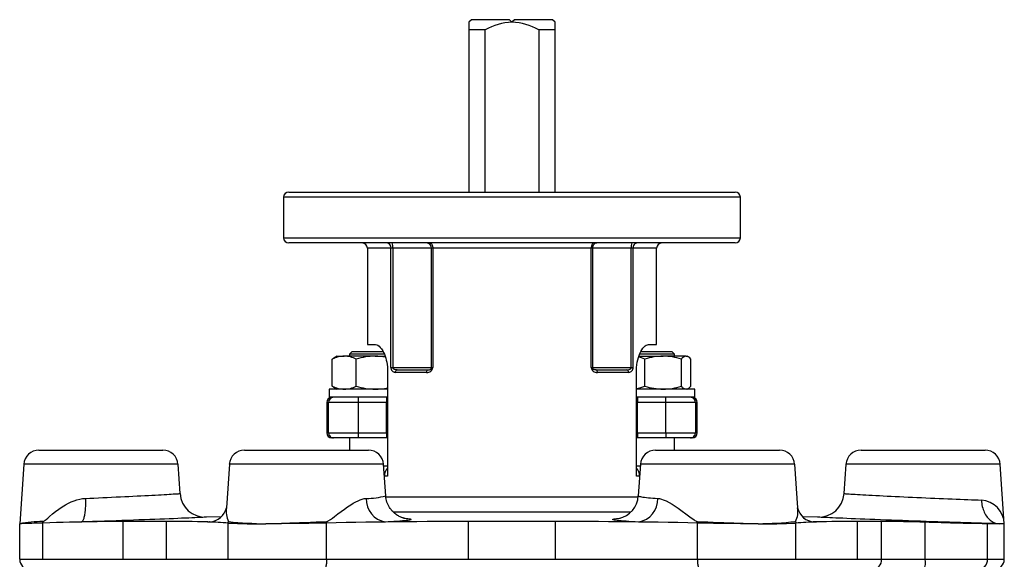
# Model space of a CAD drawing. Extents: x -163 to 351, y -6 to 546.
# Tile 3 of 4: x -159 to 35, y 439 to 546. Entities that reach past the tile are written whole.
import ezdxf

# ---------------------------------------------------------------- set-up
doc = ezdxf.new("R2010")
doc.units = 0
doc.layers.get('0').update_dxf_attribs({"linetype": 'CONTINUOUS'})

msp = doc.modelspace()

# ---------------------------------------------------------------- linework, layer by layer
at = {"color": 7, "linetype": 'CONTINUOUS'}
for p, q in [((-69.94, 545.68), (-70.44, 545.18)), ((-70.44, 545.18), (-70.44, 543.68)), ((-62.44, 545.68), (-69.94, 545.68)), ((-61.94, 545.18), (-62.44, 545.68)), ((-61.44, 545.68), (-61.94, 545.18)), ((-53.94, 545.68), (-61.44, 545.68)), ((-53.44, 545.18), (-53.94, 545.68)), ((-53.44, 543.68), (-53.44, 545.18)), ((-67.2, 543.68), (-70.44, 543.68)), ((-70.44, 543.68), (-70.44, 511.72)), ((-67.2, 511.72), (-67.2, 543.68)), ((-56.67, 543.68), (-56.67, 511.72)), ((-53.44, 543.68), (-56.67, 543.68)), ((-53.44, 511.72), (-53.44, 543.68)), ((-106.94, 510.72), (-106.94, 502.72)), ((-105.94, 511.72), (-17.94, 511.72)), ((-16.94, 502.72), (-16.94, 510.72)), ((-17.94, 501.72), (-105.94, 501.72)), ((-90.44, 500.72), (-90.44, 481.72)), ((-33.44, 481.72), (-33.44, 500.72)), ((-90.44, 481.72), (-88.81, 481.72)), ((-35.07, 481.72), (-33.44, 481.72)), ((-96.44, 479.43), (-96.9, 479.16)), ((-96.44, 479.43), (-94.98, 479.43)), ((-88.91, 479.43), (-94.98, 479.43)), ((-93.44, 480.33), (-93.94, 479.83)), ((-93.94, 479.83), (-93.94, 479.43)), ((-87.08, 479.83), (-93.94, 479.83)), ((-93.44, 480.33), (-87.31, 480.33)), ((-88.91, 479.43), (-86.93, 479.43)), ((-36.95, 479.43), (-32.16, 479.43)), ((-29.94, 479.83), (-36.8, 479.83)), ((-36.56, 480.33), (-30.44, 480.33)), ((-27.63, 479.43), (-32.16, 479.43)), ((-29.94, 479.83), (-30.44, 480.33)), ((-29.94, 479.43), (-29.94, 479.83)), ((-27.63, 479.43), (-27.44, 479.43)), ((-27.23, 479.31), (-27.44, 479.43)), ((-97.35, 473.51), (-97.35, 478.85)), ((-92.62, 473.51), (-92.62, 478.85)), ((-35.77, 473.51), (-35.77, 478.85)), ((-28.55, 473.51), (-28.55, 478.85)), ((-26.72, 473.51), (-26.72, 478.85)), ((-86.47, 476.72), (-86.47, 455.83)), ((-84.54, 476.72), (-78.46, 476.72)), ((-45.41, 476.72), (-39.33, 476.72)), ((-37.4, 455.83), (-37.4, 476.72)), ((-97.94, 472.93), (-97.94, 471.33)), ((-86.47, 472.93), (-97.94, 472.93)), ((-96.9, 473.2), (-96.44, 472.93)), ((-25.94, 472.93), (-37.4, 472.93)), ((-27.44, 472.93), (-27.23, 473.05)), ((-25.94, 471.33), (-25.94, 472.93)), ((-98.44, 470.33), (-98.44, 464.33)), ((-86.47, 471.33), (-97.94, 471.33)), ((-25.94, 471.33), (-37.4, 471.33)), ((-25.44, 464.33), (-25.44, 470.33)), ((-97.09, 463.33), (-97.44, 463.33)), ((-92.23, 463.33), (-97.09, 463.33)), ((-93.94, 463.33), (-93.94, 460.93)), ((-86.69, 463.33), (-92.23, 463.33)), ((-86.47, 463.33), (-86.69, 463.33)), ((-37.19, 463.33), (-37.4, 463.33)), ((-31.64, 463.33), (-37.19, 463.33)), ((-26.78, 463.33), (-31.64, 463.33)), ((-29.94, 460.93), (-29.94, 463.33)), ((-26.44, 463.33), (-26.78, 463.33)), ((-155.14, 460.93), (-130.74, 460.93)), ((-114.64, 460.93), (-90.24, 460.93)), ((-33.64, 460.93), (-9.24, 460.93)), ((6.86, 460.93), (31.26, 460.93)), ((-158.13, 458.14), (-158.94, 446.43)), ((-127.35, 452.37), (-127.74, 458.14)), ((-117.63, 458.14), (-118.22, 449.59)), ((-86.82, 451.93), (-87.24, 458.14)), ((-36.63, 458.14), (-37.06, 451.93)), ((-5.65, 449.59), (-6.24, 458.14)), ((3.87, 458.14), (3.47, 452.37)), ((35.06, 446.43), (34.26, 458.14)), ((-87.22, 457.83), (-86.47, 457.83)), ((-37.4, 457.83), (-36.65, 457.83)), ((-37.06, 451.93), (-37.06, 451.93)), ((-118.22, 449.59), (-118.22, 449.59)), ((-158.94, 439.43), (-158.94, 446.43)), ((-130.03, 446.89), (-138.58, 446.89)), ((-119.21, 447.82), (-122.19, 447.71)), ((-122.19, 447.71), (-122.19, 447.71)), ((-121.45, 446.8), (-121.49, 446.79)), ((-53.39, 446.89), (-70.49, 446.89)), ((-1.68, 447.71), (-4.67, 447.82)), ((-2.41, 446.8), (-2.39, 446.79)), ((-1.68, 447.71), (-1.68, 447.71)), ((10.88, 446.89), (6.16, 446.89)), ((34.04, 446.43), (31.78, 446.43)), ((35.06, 446.43), (34.04, 446.43)), ((35.06, 439.43), (35.06, 446.43))]:
    msp.add_line(p, q, dxfattribs=at)
at = {"color": 8, "linetype": 'CONTINUOUS'}
for p, q in [((-16.94, 510.72), (-106.94, 510.72)), ((-106.94, 502.72), (-16.94, 502.72)), ((-85.78, 500.72), (-90.44, 500.72)), ((-85.78, 477.22), (-85.78, 500.72)), ((-85.43, 500.72), (-85.78, 500.72)), ((-77.77, 500.72), (-85.43, 500.72)), ((-85.43, 500.72), (-85.43, 477.22)), ((-77.55, 500.72), (-77.77, 500.72)), ((-77.77, 477.22), (-77.77, 500.72)), ((-46.32, 500.72), (-77.55, 500.72)), ((-77.55, 500.72), (-77.55, 477.22)), ((-46.32, 477.22), (-46.32, 500.72)), ((-46.1, 500.72), (-46.32, 500.72)), ((-46.1, 500.72), (-46.1, 477.22)), ((-38.44, 500.72), (-46.1, 500.72)), ((-38.44, 477.22), (-38.44, 500.72)), ((-38.1, 500.72), (-38.44, 500.72)), ((-38.1, 500.72), (-38.1, 477.22)), ((-33.44, 500.72), (-38.1, 500.72)), ((-85.78, 477.22), (-85.43, 477.22)), ((-85.43, 477.22), (-77.77, 477.22)), ((-78.76, 476.22), (-84.95, 476.22)), ((-77.77, 477.22), (-77.55, 477.22)), ((-46.32, 477.22), (-46.1, 477.22)), ((-46.1, 477.22), (-38.44, 477.22)), ((-38.93, 476.22), (-45.12, 476.22)), ((-38.44, 477.22), (-38.1, 477.22)), ((-98.06, 470.33), (-98.44, 470.33)), ((-98.06, 464.33), (-98.06, 470.33)), ((-92.23, 470.33), (-98.06, 470.33)), ((-92.23, 471.33), (-92.23, 470.33)), ((-92.23, 470.33), (-92.23, 464.33)), ((-86.69, 470.33), (-92.23, 470.33)), ((-86.69, 471.33), (-86.69, 470.33)), ((-86.69, 464.33), (-86.69, 470.33)), ((-86.47, 470.33), (-86.69, 470.33)), ((-37.19, 470.33), (-37.4, 470.33)), ((-37.19, 471.33), (-37.19, 470.33)), ((-37.19, 464.33), (-37.19, 470.33)), ((-31.64, 470.33), (-37.19, 470.33)), ((-31.64, 470.33), (-31.64, 471.33)), ((-31.64, 464.33), (-31.64, 470.33)), ((-25.81, 470.33), (-31.64, 470.33)), ((-25.81, 470.33), (-25.81, 464.33)), ((-25.44, 470.33), (-25.81, 470.33)), ((-98.44, 464.33), (-98.06, 464.33)), ((-98.06, 464.33), (-92.23, 464.33)), ((-92.23, 464.33), (-86.69, 464.33)), ((-92.23, 464.33), (-92.23, 463.33)), ((-86.69, 464.33), (-86.47, 464.33)), ((-86.69, 464.33), (-86.69, 463.33)), ((-37.4, 464.33), (-37.19, 464.33)), ((-37.19, 464.33), (-37.19, 463.33)), ((-37.19, 464.33), (-31.64, 464.33)), ((-31.64, 464.33), (-31.64, 463.33)), ((-31.64, 464.33), (-25.81, 464.33)), ((-25.81, 464.33), (-25.44, 464.33)), ((-127.74, 458.14), (-158.13, 458.14)), ((-87.24, 458.14), (-117.63, 458.14)), ((-6.24, 458.14), (-36.63, 458.14)), ((34.26, 458.14), (3.87, 458.14)), ((-87.08, 455.83), (-87.08, 455.81)), ((-86.47, 455.83), (-87.08, 455.83)), ((-36.79, 455.83), (-37.4, 455.83)), ((-36.79, 455.81), (-36.79, 455.83)), ((-86.8, 451.72), (-37.07, 451.72)), ((-38.53, 448.72), (-85.34, 448.72)), ((-154.38, 439.43), (-154.38, 446.57)), ((-138.58, 439.43), (-138.58, 446.89)), ((-130.03, 439.43), (-130.03, 446.89)), ((-117.84, 439.43), (-117.84, 446.57)), ((-98.47, 439.43), (-98.47, 446.57)), ((-70.49, 439.43), (-70.49, 446.89)), ((-53.39, 439.43), (-53.39, 446.89)), ((-25.41, 439.43), (-25.41, 446.57)), ((-6.03, 439.43), (-6.03, 446.57)), ((6.16, 439.43), (6.16, 446.89)), ((10.88, 439.43), (10.88, 446.89)), ((19.5, 439.43), (19.5, 446.71)), ((31.78, 439.43), (31.78, 446.43)), ((-158.94, 439.43), (-154.38, 439.43)), ((-154.38, 439.43), (-138.58, 439.43)), ((-138.58, 439.43), (-130.03, 439.43)), ((-130.03, 439.43), (-117.84, 439.43)), ((-117.84, 439.43), (-98.47, 439.43)), ((-98.47, 439.43), (-70.49, 439.43)), ((-70.49, 439.43), (-53.39, 439.43)), ((-53.39, 439.43), (-25.41, 439.43)), ((-25.41, 439.43), (-6.03, 439.43)), ((-6.03, 439.43), (6.16, 439.43)), ((6.16, 439.43), (10.88, 439.43)), ((10.88, 439.43), (19.5, 439.43)), ((19.5, 439.43), (31.78, 439.43)), ((31.78, 439.43), (35.06, 439.43))]:
    msp.add_line(p, q, dxfattribs=at)
at = {"color": 8, "linetype": 'CONTINUOUS', "flags": 128}
for points in [[(-78.1, 501.72), (-78.02, 501.71), (-77.95, 501.68), (-77.87, 501.63), (-77.8, 501.56), (-77.74, 501.48), (-77.69, 501.38), (-77.64, 501.26), (-77.6, 501.14), (-77.57, 501.01), (-77.56, 500.87), (-77.55, 500.72)], [(-45.77, 501.72), (-45.85, 501.71), (-45.93, 501.68), (-46, 501.63), (-46.07, 501.56), (-46.13, 501.48), (-46.19, 501.38), (-46.23, 501.26), (-46.27, 501.14), (-46.3, 501.01), (-46.32, 500.87), (-46.32, 500.72)], [(-84.54, 476.72), (-84.77, 476.74), (-85, 476.78), (-85.11, 476.83), (-85.22, 476.88), (-85.29, 476.94), (-85.35, 477), (-85.4, 477.09), (-85.42, 477.13), (-85.43, 477.22)], [(-78.76, 476.22), (-78.75, 476.32), (-78.73, 476.41), (-78.71, 476.5), (-78.67, 476.58), (-78.62, 476.64), (-78.57, 476.69), (-78.52, 476.71), (-78.46, 476.72)], [(-78.46, 476.72), (-78.33, 476.73), (-78.2, 476.76), (-78.09, 476.79), (-77.98, 476.85), (-77.92, 476.9), (-77.86, 476.97), (-77.8, 477.09), (-77.78, 477.13), (-77.77, 477.22)], [(-45.41, 476.72), (-45.59, 476.74), (-45.76, 476.78), (-45.85, 476.83), (-45.93, 476.88), (-45.99, 476.94), (-46.04, 477), (-46.08, 477.09), (-46.09, 477.13), (-46.1, 477.22)], [(-45.12, 476.22), (-45.12, 476.32), (-45.14, 476.41), (-45.17, 476.5), (-45.2, 476.58), (-45.25, 476.64), (-45.3, 476.69), (-45.36, 476.71), (-45.41, 476.72)], [(-39.33, 476.72), (-39.16, 476.73), (-38.99, 476.76), (-38.85, 476.79), (-38.71, 476.85), (-38.63, 476.9), (-38.55, 476.97), (-38.47, 477.09), (-38.46, 477.13), (-38.44, 477.22)], [(-145.97, 451.43), (-145.14, 451.46), (-144.31, 451.5), (-143.44, 451.54), (-142.57, 451.58), (-141.71, 451.61), (-140.82, 451.65), (-139.94, 451.7), (-139.07, 451.74), (-138.24, 451.78), (-137.42, 451.82), (-136.62, 451.86), (-135.82, 451.9), (-135.04, 451.94), (-134.28, 451.98), (-133.58, 452.01), (-132.9, 452.05), (-132.25, 452.08), (-131.62, 452.12), (-131.03, 452.15), (-130.47, 452.18), (-129.97, 452.21), (-129.51, 452.24), (-129.09, 452.26), (-128.71, 452.29), (-128.37, 452.31), (-128.07, 452.32), (-127.84, 452.34), (-127.65, 452.35), (-127.5, 452.36), (-127.4, 452.36), (-127.35, 452.37), (-127.35, 452.37)], [(3.48, 452.37), (3.48, 452.37), (3.53, 452.36), (3.63, 452.36), (3.77, 452.35), (3.97, 452.34), (4.22, 452.32), (4.52, 452.3), (4.85, 452.28), (5.23, 452.26), (5.65, 452.24), (6.12, 452.21), (6.64, 452.18), (7.2, 452.15), (7.78, 452.12), (8.39, 452.08), (9.04, 452.05), (9.74, 452.01), (10.46, 451.97), (11.22, 451.93), (11.98, 451.89), (12.76, 451.86), (13.56, 451.82), (14.41, 451.77), (15.27, 451.73), (16.14, 451.69), (16.99, 451.65), (17.85, 451.61), (18.72, 451.57), (19.61, 451.53), (20.5, 451.5), (21.39, 451.46), (22.24, 451.42), (23.09, 451.38), (23.92, 451.35), (24.76, 451.31), (25.58, 451.28), (26.38, 451.25), (27.14, 451.22), (27.87, 451.19), (28.58, 451.16), (29.27, 451.13), (29.93, 451.11), (30.56, 451.08)], [(-154.36, 446.87), (-154.25, 446.9), (-154.15, 446.95), (-154.09, 446.99), (-153.75, 447.26), (-153.41, 447.56), (-153.06, 447.86), (-152.48, 448.36), (-151.88, 448.84), (-151.25, 449.31), (-150.59, 449.75), (-149.9, 450.16), (-149.35, 450.46), (-148.77, 450.73), (-148.18, 450.96), (-147.65, 451.14), (-147.1, 451.28), (-146.54, 451.38), (-145.97, 451.43)], [(-145.97, 451.43), (-145.97, 451.1), (-145.97, 450.79), (-145.97, 450.47), (-145.98, 450.16), (-145.99, 449.86), (-146.01, 449.57), (-146.03, 449.28), (-146.05, 449.01), (-146.08, 448.74), (-146.11, 448.49), (-146.15, 448.25), (-146.19, 448.03), (-146.23, 447.83), (-146.27, 447.64), (-146.32, 447.46), (-146.37, 447.31), (-146.42, 447.17), (-146.47, 447.06), (-146.53, 446.96), (-146.59, 446.88), (-146.65, 446.82), (-146.71, 446.79), (-146.77, 446.77)], [(-98.49, 446.87), (-98.34, 446.9), (-98.2, 446.95), (-98.13, 446.99), (-97.69, 447.26), (-97.28, 447.56), (-96.88, 447.86), (-96.23, 448.36), (-95.59, 448.84), (-94.95, 449.31), (-94.32, 449.75), (-93.69, 450.16), (-93.21, 450.46), (-92.73, 450.73), (-92.25, 450.96), (-91.84, 451.14), (-91.44, 451.28), (-91.04, 451.38), (-90.65, 451.43)], [(-37.06, 451.93), (-37.06, 451.93), (-37.03, 451.89), (-36.95, 451.85), (-36.82, 451.81), (-36.64, 451.77), (-36.42, 451.73), (-36.16, 451.69), (-35.83, 451.65), (-35.46, 451.6), (-35.05, 451.56), (-34.64, 451.53), (-34.21, 451.49), (-33.73, 451.46), (-33.22, 451.43)], [(-33.22, 451.43), (-32.86, 451.38), (-32.5, 451.3), (-32.13, 451.17), (-31.55, 450.93), (-30.97, 450.63), (-30.38, 450.29), (-29.78, 449.9), (-29.19, 449.49), (-28.43, 448.94), (-27.66, 448.36), (-26.88, 447.77), (-26.07, 447.19), (-25.91, 447.08), (-25.74, 446.98), (-25.56, 446.9), (-25.39, 446.87)], [(30.56, 451.08), (30.58, 450.77), (30.61, 450.45), (30.66, 450.14), (30.72, 449.83), (30.8, 449.53), (30.89, 449.24), (31, 448.96), (31.12, 448.68), (31.25, 448.42), (31.39, 448.17), (31.55, 447.94), (31.71, 447.71), (31.89, 447.51), (32.08, 447.32), (32.27, 447.14), (32.47, 446.99), (32.68, 446.85), (32.9, 446.73), (33.12, 446.63), (33.35, 446.55), (33.58, 446.49), (33.81, 446.45), (34.04, 446.43)], [(-122.19, 447.71), (-122.19, 447.71), (-122.25, 447.71), (-122.37, 447.71), (-122.57, 447.7), (-122.82, 447.68), (-123.15, 447.67), (-123.52, 447.65), (-123.96, 447.63), (-124.45, 447.61), (-125.02, 447.59), (-125.64, 447.56), (-126.32, 447.53), (-127.03, 447.5), (-127.79, 447.47), (-128.6, 447.43), (-129.47, 447.4), (-130.39, 447.36), (-131.35, 447.32), (-132.31, 447.28), (-133.31, 447.25), (-134.34, 447.21), (-135.43, 447.17), (-136.54, 447.12), (-137.67, 447.08), (-138.78, 447.04), (-139.91, 447), (-141.05, 446.96), (-142.22, 446.92), (-143.4, 446.88), (-144.57, 446.85), (-145.67, 446.81), (-146.77, 446.77)], [(-121.86, 446.77), (-121.49, 446.81), (-121.27, 446.83)], [(-121.49, 446.79), (-121.55, 446.79), (-121.86, 446.77)], [(-110.44, 446.43), (-109.79, 446.45), (-109.19, 446.47), (-108.58, 446.49), (-107.97, 446.51), (-107.35, 446.53), (-106.53, 446.55), (-105.69, 446.58), (-104.85, 446.61), (-103.78, 446.65), (-102.7, 446.69), (-101.62, 446.73), (-100.55, 446.78), (-99.49, 446.83), (-98.49, 446.87)], [(-83.23, 447.52), (-83.19, 447.51), (-82.8, 447.48), (-82.47, 447.45), (-82.21, 447.41), (-82.01, 447.38), (-81.87, 447.34), (-81.79, 447.3), (-81.79, 447.26), (-81.84, 447.22), (-81.97, 447.18), (-82.15, 447.14), (-82.4, 447.1), (-82.71, 447.06), (-83.09, 447.02), (-83.53, 446.98), (-84.02, 446.94), (-84.58, 446.9), (-85.19, 446.86), (-85.85, 446.82), (-86.34, 446.8), (-86.85, 446.77)], [(-37.03, 446.77), (-37.69, 446.81), (-38.32, 446.84), (-38.9, 446.88), (-39.44, 446.91), (-39.98, 446.95), (-40.46, 446.99), (-40.88, 447.03), (-41.24, 447.07), (-41.54, 447.11), (-41.77, 447.15), (-41.94, 447.19), (-42.05, 447.23), (-42.09, 447.27), (-42.07, 447.31), (-41.98, 447.35), (-41.83, 447.39), (-41.61, 447.42), (-41.33, 447.46), (-40.98, 447.49), (-40.64, 447.52)], [(-25.39, 446.87), (-24.39, 446.83), (-23.37, 446.78), (-22.32, 446.74), (-21.26, 446.7), (-20.22, 446.66), (-19.19, 446.62), (-18.21, 446.58), (-17.25, 446.55), (-16.41, 446.52), (-15.59, 446.5), (-14.96, 446.48), (-14.34, 446.46), (-14.09, 446.45), (-13.44, 446.43)], [(-2.39, 446.79), (-2.32, 446.79), (-2.02, 446.77)], [(34.04, 446.43), (33.24, 446.45), (32.4, 446.48), (31.51, 446.51), (30.56, 446.53), (29.57, 446.56), (28.54, 446.6), (27.52, 446.63), (26.46, 446.66), (25.39, 446.69), (24.26, 446.73), (23.12, 446.77), (21.96, 446.8), (20.82, 446.84), (19.68, 446.88), (18.54, 446.92), (17.36, 446.96), (16.19, 447), (15.03, 447.04), (13.92, 447.08), (12.82, 447.12), (11.73, 447.16), (10.64, 447.2), (9.58, 447.24), (8.55, 447.28), (7.58, 447.32), (6.64, 447.36), (5.74, 447.39), (4.86, 447.43), (4.02, 447.46), (3.23, 447.5), (2.52, 447.53), (1.85, 447.56), (1.24, 447.58), (0.66, 447.61), (0.14, 447.63), (-0.31, 447.65), (-0.69, 447.67), (-1.01, 447.68), (-1.27, 447.7), (-1.48, 447.7), (-1.61, 447.71), (-1.68, 447.71), (-1.68, 447.71)], [(-98.47, 439.43), (-98.47, 439.22), (-98.48, 439.02), (-98.49, 438.81), (-98.51, 438.62), (-98.54, 438.43), (-98.56, 438.26), (-98.6, 438.09), (-98.63, 437.95), (-98.67, 437.81), (-98.72, 437.7), (-98.76, 437.6), (-98.81, 437.53), (-98.86, 437.48), (-98.91, 437.44), (-98.96, 437.43)], [(-25.41, 439.43), (-25.4, 439.22), (-25.39, 439.02), (-25.38, 438.81), (-25.36, 438.62), (-25.34, 438.43), (-25.31, 438.26), (-25.28, 438.09), (-25.24, 437.95), (-25.2, 437.81), (-25.16, 437.7), (-25.11, 437.6), (-25.06, 437.53), (-25.01, 437.48), (-24.96, 437.44), (-24.91, 437.43)]]:
    msp.add_lwpolyline(points, dxfattribs=at)
at = {"color": 7, "linetype": 'CONTINUOUS', "flags": 128}
for points in [[(-88.81, 481.72), (-88.59, 481.69), (-88.36, 481.58), (-88.12, 481.4), (-87.88, 481.16), (-87.64, 480.85), (-87.41, 480.49), (-87.24, 480.17), (-87.08, 479.82), (-86.93, 479.44), (-86.8, 479.04), (-86.7, 478.65), (-86.61, 478.23), (-86.54, 477.8), (-86.5, 477.36), (-86.48, 477.04), (-86.47, 476.72)], [(-37.4, 476.72), (-37.39, 477.23), (-37.34, 477.74), (-37.27, 478.23), (-37.17, 478.69), (-37.04, 479.14), (-36.9, 479.55), (-36.74, 479.96), (-36.55, 480.34), (-36.36, 480.67), (-36.14, 480.99), (-35.91, 481.26), (-35.68, 481.47), (-35.47, 481.61), (-35.26, 481.69), (-35.07, 481.72)], [(-35.77, 478.85), (-36.43, 479.09), (-37.01, 479.25)], [(-97.35, 478.85), (-97.02, 479.09), (-96.9, 479.16)], [(-96.9, 473.2), (-97.04, 473.29), (-97.35, 473.51)], [(-83, 447.47), (-83, 447.47), (-83.01, 447.47), (-83.04, 447.47), (-83.07, 447.48), (-83.12, 447.49), (-83.18, 447.5), (-83.24, 447.52), (-83.31, 447.54), (-83.41, 447.57), (-83.51, 447.6), (-83.62, 447.63), (-83.73, 447.68), (-83.86, 447.73), (-84, 447.8), (-84.15, 447.87), (-84.32, 447.96), (-84.49, 448.06), (-84.67, 448.17), (-84.85, 448.31), (-85.04, 448.46), (-85.23, 448.62), (-85.42, 448.81), (-85.6, 449), (-85.77, 449.21), (-85.94, 449.43), (-86.09, 449.66), (-86.23, 449.9), (-86.35, 450.15), (-86.47, 450.41), (-86.57, 450.7), (-86.66, 451), (-86.73, 451.3), (-86.78, 451.6), (-86.81, 451.9), (-86.82, 451.93)], [(-154.38, 446.57), (-154.98, 446.55), (-155.54, 446.53), (-156.07, 446.52), (-156.57, 446.5), (-157.02, 446.49), (-157.43, 446.48), (-157.79, 446.47), (-158.09, 446.46), (-158.35, 446.45), (-158.57, 446.44), (-158.74, 446.44), (-158.86, 446.43), (-158.92, 446.43), (-158.94, 446.43)], [(-146.77, 446.77), (-147.94, 446.75), (-149.15, 446.72), (-150.4, 446.68), (-151.69, 446.65), (-153.01, 446.61), (-154.38, 446.57)], [(-98.47, 446.57), (-99.33, 446.55), (-100.21, 446.53), (-101.09, 446.52), (-102, 446.5), (-102.91, 446.49), (-103.82, 446.48), (-104.7, 446.47), (-105.58, 446.46), (-106.44, 446.45), (-107.32, 446.44), (-108.18, 446.44), (-109.02, 446.43), (-109.74, 446.43), (-110.44, 446.43)], [(-86.85, 446.77), (-88.8, 446.75), (-90.74, 446.72), (-92.68, 446.68), (-94.62, 446.65), (-96.55, 446.61), (-98.47, 446.57)], [(-70.49, 446.89), (-72.52, 446.88), (-74.55, 446.88), (-76.59, 446.87), (-78.62, 446.86), (-80.68, 446.84), (-82.74, 446.82), (-84.8, 446.8), (-86.85, 446.77)], [(-37.03, 446.77), (-38.98, 446.8), (-40.94, 446.82), (-42.9, 446.84), (-44.87, 446.85), (-46.85, 446.87), (-48.82, 446.88), (-51.11, 446.88), (-53.39, 446.89)], [(-25.41, 446.57), (-27.31, 446.61), (-29.23, 446.65), (-31.16, 446.68), (-33.11, 446.71), (-35.06, 446.75), (-37.03, 446.77)], [(-13.44, 446.43), (-14.27, 446.43), (-15.12, 446.43), (-16.01, 446.44), (-16.92, 446.44), (-17.78, 446.45), (-18.65, 446.46), (-19.52, 446.47), (-20.43, 446.48), (-21.34, 446.49), (-22.26, 446.51), (-23.05, 446.52), (-23.83, 446.53), (-24.62, 446.55), (-25.41, 446.57)], [(31.78, 446.43), (31.48, 446.43), (31.12, 446.44), (30.7, 446.44), (30.22, 446.45), (29.68, 446.46), (29.08, 446.47), (28.43, 446.48), (27.73, 446.49), (26.98, 446.51), (26.19, 446.53), (25.35, 446.55), (24.48, 446.57), (23.58, 446.59), (22.64, 446.62), (21.69, 446.65), (20.97, 446.67), (20.24, 446.69), (19.5, 446.71)]]:
    msp.add_lwpolyline(points, dxfattribs=at)
at = {"color": 7, "linetype": 'CONTINUOUS'}
for centre, radius, start, end in [((-61.65, 534.17), 11.01, 91.4918, 120.2965), ((-62.38, 533.61), 11.58, 60.4245, 87.7872), ((-105.94, 510.72), 1, 90, 180), ((-17.94, 510.72), 1, 0, 90), ((-105.94, 502.72), 1, 180, 270), ((-17.94, 502.72), 1, 270, 0), ((-91.44, 500.72), 1, 0, 90), ((-32.44, 500.72), 1, 90, 180), ((-94.85, 473.79), 5.64, 91.3212, 116.26), ((-95.09, 473.89), 5.54, 63.5094, 88.9094), ((-88.77, 466.37), 13.06, 90.6458, 107.1613), ((-88.85, 469), 10.43, 79.0207, 90.3304), ((-32.01, 467), 12.43, 90.6788, 107.5944), ((-32.28, 467.18), 12.25, 72.2845, 89.4423), ((-27.46, 478.14), 1.31, 97.854, 146.8619), ((-27.79, 478.17), 1.27, 32.4131, 82.8709), ((-94.88, 478.47), 5.54, 243.5094, 268.9094), ((-95.11, 478.57), 5.64, 271.3212, 296.26), ((-88.78, 485.89), 12.96, 252.7778, 269.4151), ((-38.63, 480.26), 7.32, 279.6353, 292.9643), ((-32.04, 485.19), 12.25, 252.2845, 269.4423), ((-32.31, 485.36), 12.43, 270.6788, 287.5944), ((-27.48, 474.19), 1.27, 212.4131, 262.8709), ((-27.81, 474.23), 1.31, 277.854, 326.8619), ((-88.9, 484.02), 11.09, 269.9355, 282.6432), ((-97.44, 470.33), 1, 90, 180), ((-26.44, 470.33), 1, 0, 90), ((-97.44, 464.33), 1, 180, 270), ((-26.44, 464.33), 1, 270, 0), ((-155.14, 457.93), 3, 90, 176.0548), ((-130.74, 457.93), 3, 3.9452, 90), ((-114.64, 457.93), 3, 90, 176.0548), ((-90.24, 457.93), 3, 3.9452, 90), ((-33.64, 457.93), 3, 90, 176.0548), ((-9.24, 457.93), 3, 3.9452, 90), ((6.86, 457.93), 3, 90, 176.0548), ((31.26, 457.93), 3, 3.9452, 90), ((-122.36, 452.71), 5, 183.8959, 271.938), ((-1.51, 452.71), 5, 268.0733, 356.0852), ((-41.88, 452.19), 4.83, 282.1193, 356.939), ((-121.64, 450.28), 3.49, 273.0271, 348.5066), ((-2.25, 450.26), 3.47, 191.2508, 267.4323), ((-137.62, 77.22), 369.67, 90.1486, 91.418), ((-129.42, 193.19), 253.7, 88.2921, 90.1385), ((-124.48, 356.55), 90.27, 85.7813, 88.3315), ((-111.83, 572.41), 125.99, 267.2656, 270.6353), ((-12.11, 576.09), 129.67, 269.4125, 272.6867), ((0.61, 356.49), 90.32, 91.6692, 94.2179), ((5.57, 191.28), 255.61, 89.8684, 91.701), ((8.31, 109.79), 337.11, 88.0975, 89.5642), ((-156.94, 439.43), 2, 180, 270), ((33.06, 439.43), 2, 270, 0)]:
    msp.add_arc(centre, radius, start, end, dxfattribs=at)
at = {"color": 8, "linetype": 'CONTINUOUS'}
for centre, radius, start, end in [((-86.71, 500.79), 0.937, 355.8431, 83.984), ((-87.49, 500.95), 2.07, 353.8596, 22.0305), ((-78.77, 500.73), 0.996, 359.7463, 89.6902), ((-45.11, 500.73), 0.995, 90.2564, 180.3071), ((-36.71, 500.99), 1.75, 155.2893, 188.8206), ((-37.18, 500.81), 0.921, 95.0566, 185.1163), ((-84.88, 477.12), 0.903, 173.7097, 265.8682), ((-84.49, 476.27), 0.46, 96.737, 185.4345), ((-78.64, 477.31), 1.09, 263.7948, 355.6761), ((-45.23, 477.31), 1.09, 184.6382, 275.8908), ((-39.39, 476.27), 0.46, 354.5655, 83.263), ((-39, 477.13), 0.909, 274.5291, 5.893), ((-97.08, 470.34), 0.988, 90.8876, 180.7136), ((-26.79, 470.35), 0.985, 359.1346, 89.2642), ((-97.08, 464.32), 0.985, 179.1346, 269.2642), ((-26.79, 464.32), 0.985, 270.7358, 0.8654), ((-84.98, 455.86), 2.11, 135.2196, 180.7921), ((-38.9, 455.86), 2.11, 359.2079, 44.7804), ((-86.13, 451.24), 4.52, 177.6412, 260.8996), ((-90.33, 463.72), 12.29, 268.4708, 286.5524), ((-37.74, 451.24), 4.52, 279.1004, 2.3588), ((30.17, 446.2), 4.9, 2.6719, 85.4699), ((-113.61, 448.89), 4.66, 171.2938, 205.6105), ((-10.08, 448.86), 4.48, 333.6805, 9.4363), ((-154.22, 421.31), 25.56, 90.3289, 100.6465), ((-161.28, 447.05), 6.92, 356.0369, 358.557), ((-122.99, 447.26), 5.19, 352.2979, 355.6696), ((-109.35, 526.78), 80.36, 263.9545, 269.2247), ((-78.71, 447.87), 19.8, 182.8893, 183.7699), ((-45.16, 447.87), 19.8, 356.2301, 357.1107), ((-14.48, 526.12), 79.69, 270.7533, 276.0675), ((-0.88, 447.26), 5.19, 184.3304, 187.7021), ((-5.15, 414.87), 32.06, 84.3841, 85.4319), ((9.01, 439.3), 1.87, 274.0872, 4.0741), ((16.13, 438.91), 3.41, 334.3562, 8.819), ((29.81, 439.4), 1.96, 270.9354, 1.0393)]:
    msp.add_arc(centre, radius, start, end, dxfattribs=at)

doc.saveas('drawing.dxf')
